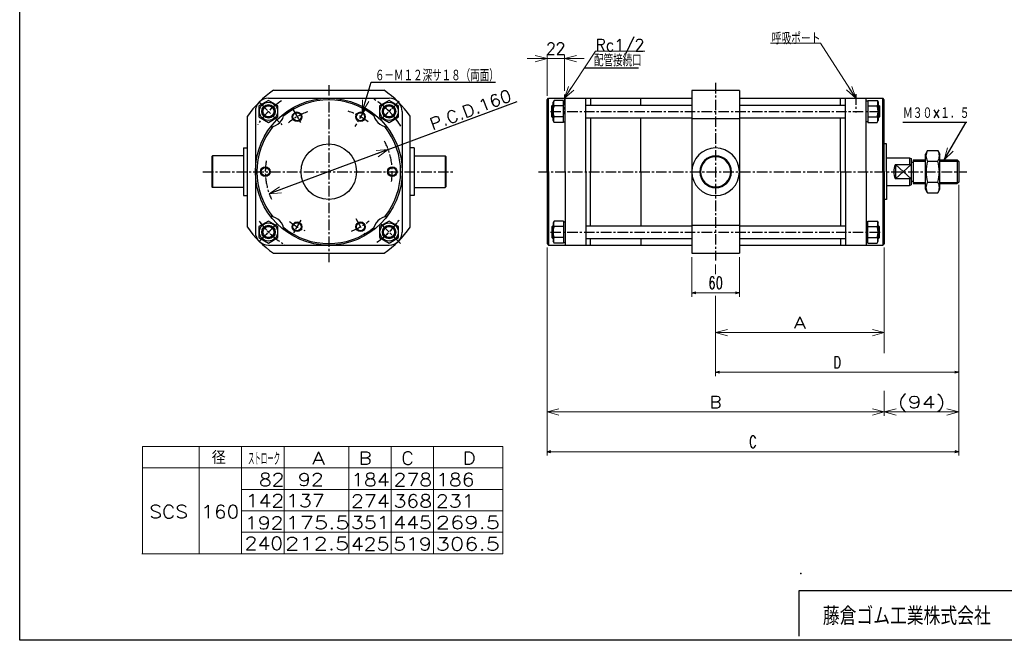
# Model space of a CAD drawing. Header units: millimetres. Extents: x -985 to 985, y -705 to 705.
# Tile 1 of 3: x -985 to 256, y -674 to 108. Entities that reach past the tile are written whole.
import ezdxf
from ezdxf.enums import TextEntityAlignment as Align

# ---------------------------------------------------------------- set-up
doc = ezdxf.new("R2010")
doc.units = ezdxf.units.MM
doc.header["$LTSCALE"] = 0.416667
doc.header["$PDSIZE"] = 1
doc.linetypes.add('CENTER', pattern=[50.8, 31.75, -6.35, 6.35, -6.35])
doc.layers.add('ZUWAKU', color=7, linetype='Continuous')
doc.styles.add('dcStyle0', font='txt.shx', dxfattribs={"width": 0.714286, "bigfont": 'bigfont'})
doc.dimstyles.new('DaDimRotatedStyle', dxfattribs={"dimtxt": 15, "dimasz": 5.000003, "dimexe": 5, "dimexo": 1.666667, "dimgap": 5, "dimtad": 3, "dimdsep": 46, "dimtxsty": 'dcStyle0', "dimblk1": 'OPEN30', "dimblk2": 'OPEN30', "dimsah": 1, "dimcen": 0.09, "dimclrd": 4, "dimclre": 4, "dimclrt": 4, "dimadec": 0, "dimazin": 2, "dimtfac": 1, "dimtdec": 4, "dimtmove": 0, "dimatfit": 0, "dimfxl": 1, "dimarcsym": 0})

# ---------------------------------------------------------------- blocks, each defined once
blk = doc.blocks.new('DC_GROUP_Φ160_1')
at = {"color": 4, "linetype": 'Continuous', "lineweight": 18}
for p, q in [((180.1, -68.6), (184.2, -53.7)), ((180.1, -68.6), (187.7, -55.7)), ((191.2, -57.7), (180.1, -68.6))]:
    blk.add_line(p, q, dxfattribs=at)
blk = doc.blocks.new('DC_GROUP_Φ160_2')
at = {"color": 4, "linetype": 'Continuous', "lineweight": 18}
for p, q in [((-553.4, -8.5), (-552.9, 7)), ((-553.4, -8.5), (-549.1, 5.8)), ((-545.2, 4.7), (-553.4, -8.5))]:
    blk.add_line(p, q, dxfattribs=at)
blk = doc.blocks.new('DC_GROUP_Φ160_3')
at = {"color": 4, "linetype": 'Continuous', "lineweight": 18}
for p, q in [((-536, -57.1), (-520.6, -55.7)), ((-520.6, -55.7), (-534.6, -60.9)), ((-520.6, -55.7), (-533.2, -64.7))]:
    blk.add_line(p, q, dxfattribs=at)
blk = doc.blocks.new('DC_GROUP_Φ160_4')
at = {"color": 4, "linetype": 'Continuous', "lineweight": 18}
for p, q in [((-670.5, -111.6), (-657.8, -102.6)), ((-670.5, -111.6), (-656.4, -106.4)), ((-655, -110.1), (-670.5, -111.6))]:
    blk.add_line(p, q, dxfattribs=at)
blk = doc.blocks.new('DC_GROUP_Φ160_5')
at = {"color": 4, "linetype": 'Continuous', "lineweight": 18}
for p, q in [((68.5, 8.9), (57, 19.3)), ((68.5, 8.9), (60.4, 21.5)), ((63.8, 23.7), (68.5, 8.9))]:
    blk.add_line(p, q, dxfattribs=at)
blk = doc.blocks.new('DC_GROUP_Φ160_6')
at = {"color": 4, "linetype": 'Continuous', "lineweight": 25}
for p, q in [((159.1, -57.1), (156.5, -61.6)), ((156.5, -105.6), (156.5, -61.6)), ((159.1, -57.1), (171.9, -57.1)), ((171.9, -57.1), (174.5, -61.6)), ((174.5, -105.6), (174.5, -61.6)), ((159.1, -70.4), (171.9, -70.4)), ((159.1, -96.9), (171.9, -96.9)), ((159.1, -110.2), (156.5, -105.6)), ((159.1, -110.2), (171.9, -110.2)), ((171.9, -110.2), (174.5, -105.6))]:
    blk.add_line(p, q, dxfattribs=at)
for centre, radius, start, end in [((168.8, -63.7), 11.8, 145.6111, 214.3889), ((162.2, -63.7), 11.8, 325.6111, 34.3889), ((201, -83.6), 43.9, 162.4111, 197.5889), ((130, -83.6), 43.9, 342.4111, 17.5889), ((168.8, -103.6), 11.8, 145.6111, 214.3889), ((162.2, -103.6), 11.8, 325.6111, 34.3889)]:
    blk.add_arc(centre, radius, start, end, dxfattribs=at)
blk = doc.blocks.new('DC_GROUP_Φ160_7')
at = {"color": 4, "linetype": 'Continuous', "lineweight": 25}
for p, q in [((159.1, -57.1), (156.5, -61.6)), ((156.5, -105.6), (156.5, -61.6)), ((159.1, -57.1), (171.9, -57.1)), ((171.9, -57.1), (174.5, -61.6)), ((174.5, -105.6), (174.5, -61.6)), ((159.1, -70.4), (171.9, -70.4)), ((159.1, -96.9), (171.9, -96.9)), ((159.1, -110.2), (156.5, -105.6)), ((159.1, -110.2), (171.9, -110.2)), ((171.9, -110.2), (174.5, -105.6))]:
    blk.add_line(p, q, dxfattribs=at)
for centre, radius, start, end in [((168.8, -63.7), 11.8, 145.6111, 214.3889), ((162.2, -63.7), 11.8, 325.6111, 34.3889), ((201, -83.6), 43.9, 162.4111, 197.5889), ((130, -83.6), 43.9, 342.4111, 17.5889), ((168.8, -103.6), 11.8, 145.6111, 214.3889), ((162.2, -103.6), 11.8, 325.6111, 34.3889)]:
    blk.add_arc(centre, radius, start, end, dxfattribs=at)
blk = doc.blocks.new('DC_GROUP_Φ160_28')
at = {"color": 4, "linetype": 'Continuous', "lineweight": 18}
for p, q in [((-298.5, 8.9), (-293.6, 23.6)), ((-298.5, 8.9), (-290.3, 21.4)), ((-286.9, 19.2), (-298.5, 8.9))]:
    blk.add_line(p, q, dxfattribs=at)
blk = doc.blocks.new('DC_GROUP_Φ160_27')
at = {"color": 4, "linetype": 'Continuous', "lineweight": 13}
for p, q in [((-298.5, 8.9), (-259.3, 68.4)), ((-259.3, 68.4), (-197.3, 68.4))]:
    blk.add_line(p, q, dxfattribs=at)
at = {"linetype": 'Continuous'}
blk.add_blockref('DC_GROUP_Φ160_28', (0, 0), dxfattribs=at)
at = {"color": 4, "style": 'dcStyle0', "width": 0.82}
blk.add_text('Rc1/2', height=15, dxfattribs=at).set_placement((-259.3, 68.4), (-197.8, 68.4), align=Align.FIT)
blk = doc.blocks.new('DC_GROUP_Φ160_37')
at = {"color": 4, "linetype": 'Continuous', "lineweight": 25}
for radius in [6, 5.1]:
    blk.add_circle((-675.5, -83.6), radius, dxfattribs=at)
blk = doc.blocks.new('DC_GROUP_Φ160_38')
at = {"color": 4, "linetype": 'Continuous', "lineweight": 25}
for radius in [6, 5.1]:
    blk.add_circle((-635.5, -152.9), radius, dxfattribs=at)
blk = doc.blocks.new('DC_GROUP_Φ160_39')
at = {"color": 4, "linetype": 'Continuous', "lineweight": 25}
for radius in [6, 5.1]:
    blk.add_circle((-555.5, -152.9), radius, dxfattribs=at)
blk = doc.blocks.new('DC_GROUP_Φ160_40')
at = {"color": 4, "linetype": 'Continuous', "lineweight": 25}
for radius in [6, 5.1]:
    blk.add_circle((-515.5, -83.6), radius, dxfattribs=at)
blk = doc.blocks.new('DC_GROUP_Φ160_41')
at = {"color": 4, "linetype": 'Continuous', "lineweight": 25}
for radius in [6, 5.1]:
    blk.add_circle((-555.5, -14.4), radius, dxfattribs=at)
blk = doc.blocks.new('DC_GROUP_Φ160_42')
at = {"color": 4, "linetype": 'Continuous', "lineweight": 25}
for radius in [6, 5.1]:
    blk.add_circle((-635.5, -14.4), radius, dxfattribs=at)
blk = doc.blocks.new('DC_GROUP_Φ160_43')
at = {"color": 4, "linetype": 'Continuous', "lineweight": 25}
for p, q in [((-519.5, -145.8), (-531.5, -152.7)), ((-507.5, -152.7), (-519.5, -145.8)), ((-531.5, -152.7), (-531.5, -166.6)), ((-507.5, -166.6), (-507.5, -152.7)), ((-531.5, -166.6), (-519.5, -173.5)), ((-519.5, -173.5), (-507.5, -166.6))]:
    blk.add_line(p, q, dxfattribs=at)
for radius in [11.5, 8, 7]:
    blk.add_circle((-519.5, -159.6), radius, dxfattribs=at)
blk = doc.blocks.new('DC_GROUP_Φ160_44')
at = {"color": 4, "linetype": 'Continuous', "lineweight": 25}
for p, q in [((-671.5, -145.8), (-683.5, -152.7)), ((-659.5, -152.7), (-671.5, -145.8)), ((-683.5, -152.7), (-683.5, -166.6)), ((-659.5, -166.6), (-659.5, -152.7)), ((-683.5, -166.6), (-671.5, -173.5)), ((-671.5, -173.5), (-659.5, -166.6))]:
    blk.add_line(p, q, dxfattribs=at)
for radius in [11.5, 8, 7]:
    blk.add_circle((-671.5, -159.6), radius, dxfattribs=at)
blk = doc.blocks.new('DC_GROUP_Φ160_45')
at = {"color": 4, "linetype": 'Continuous', "lineweight": 25}
for p, q in [((-671.5, 6.2), (-683.5, -0.7)), ((-659.5, -0.7), (-671.5, 6.2)), ((-683.5, -0.7), (-683.5, -14.5)), ((-659.5, -14.5), (-659.5, -0.7)), ((-683.5, -14.5), (-671.5, -21.5)), ((-671.5, -21.5), (-659.5, -14.5))]:
    blk.add_line(p, q, dxfattribs=at)
for radius in [11.5, 8, 7]:
    blk.add_circle((-671.5, -7.6), radius, dxfattribs=at)
blk = doc.blocks.new('DC_GROUP_Φ160_46')
at = {"color": 4, "linetype": 'Continuous', "lineweight": 25}
for p, q in [((-519.5, 6.2), (-531.5, -0.7)), ((-507.5, -0.7), (-519.5, 6.2)), ((-531.5, -0.7), (-531.5, -14.6)), ((-507.5, -14.6), (-507.5, -0.7)), ((-531.5, -14.6), (-519.5, -21.5)), ((-519.5, -21.5), (-507.5, -14.6))]:
    blk.add_line(p, q, dxfattribs=at)
for radius in [11.5, 8, 7]:
    blk.add_circle((-519.5, -7.6), radius, dxfattribs=at)
blk = doc.blocks.new('DC_GROUP_Φ160_48')
at = {"color": 4, "linetype": 'Continuous', "lineweight": 18}
for p, q in [((-320.5, -386.2), (-305.5, -382.2)), ((-305.5, -390.3), (-320.5, -386.2)), ((-320.5, -386.2), (-305.5, -386.2))]:
    blk.add_line(p, q, dxfattribs=at)
blk = doc.blocks.new('DC_GROUP_Φ160_49')
at = {"color": 4, "linetype": 'Continuous', "lineweight": 18}
for p, q in [((89.5, -382.2), (104.5, -386.2)), ((104.5, -386.2), (89.5, -390.3)), ((104.5, -386.2), (89.5, -386.2))]:
    blk.add_line(p, q, dxfattribs=at)
blk = doc.blocks.new('DC_GROUP_Φ160_50')
at = {"color": 4, "linetype": 'Continuous', "lineweight": 18}
for p, q in [((104.5, -386.2), (119.5, -382.2)), ((119.5, -390.3), (104.5, -386.2)), ((104.5, -386.2), (119.5, -386.2))]:
    blk.add_line(p, q, dxfattribs=at)
blk = doc.blocks.new('DC_GROUP_Φ160_51')
at = {"color": 4, "linetype": 'Continuous', "lineweight": 18}
for p, q in [((183.5, -382.2), (198.5, -386.2)), ((198.5, -386.2), (183.5, -390.3)), ((198.5, -386.2), (183.5, -386.2))]:
    blk.add_line(p, q, dxfattribs=at)
blk = doc.blocks.new('DC_GROUP_Φ160_47')
at = {"color": 4, "linetype": 'Continuous', "lineweight": 13}
for p, q in [((198.5, -100.1), (198.5, -391.2)), ((-320.5, -179.1), (-320.5, -391.2)), ((104.5, -179.1), (104.5, -312.1)), ((104.5, -359.4), (104.5, -391.2)), ((-320.5, -386.2), (104.5, -386.2)), ((104.5, -386.2), (198.5, -386.2))]:
    blk.add_line(p, q, dxfattribs=at)
at = {"linetype": 'Continuous'}
for name in ['DC_GROUP_Φ160_48', 'DC_GROUP_Φ160_49', 'DC_GROUP_Φ160_50', 'DC_GROUP_Φ160_51']:
    blk.add_blockref(name, (0, 0), dxfattribs=at)
at = {"color": 4, "style": 'dcStyle0'}
for s, p, p2 in [('B', (-115.5, -381.2), (-100.5, -381.2)), ('(94)', (121.5, -381.2), (181.5, -381.2))]:
    blk.add_text(s, height=15, dxfattribs=at).set_placement(p, p2, align=Align.FIT)
blk = doc.blocks.new('DC_GROUP_Φ160_53')
at = {"color": 4, "linetype": 'Continuous', "lineweight": 18}
for p, q in [((-108, -286.2), (-93, -282.2)), ((-93, -290.3), (-108, -286.2)), ((-108, -286.2), (-93, -286.2))]:
    blk.add_line(p, q, dxfattribs=at)
blk = doc.blocks.new('DC_GROUP_Φ160_54')
at = {"color": 4, "linetype": 'Continuous', "lineweight": 18}
for p, q in [((89.5, -282.2), (104.5, -286.2)), ((104.5, -286.2), (89.5, -290.3)), ((104.5, -286.2), (89.5, -286.2))]:
    blk.add_line(p, q, dxfattribs=at)
blk = doc.blocks.new('DC_GROUP_Φ160_52')
at = {"color": 4, "linetype": 'Continuous', "lineweight": 13}
for p, q in [((104.5, -179.1), (104.5, -291.2)), ((-108, -200.5), (-108, -212.7)), ((-108, -239.8), (-108, -291.2)), ((-108, -286.2), (104.5, -286.2))]:
    blk.add_line(p, q, dxfattribs=at)
at = {"linetype": 'Continuous'}
for name in ['DC_GROUP_Φ160_53', 'DC_GROUP_Φ160_54']:
    blk.add_blockref(name, (0, 0), dxfattribs=at)
at = {"color": 4, "style": 'dcStyle0'}
blk.add_text('A', height=15, dxfattribs=at).set_placement((-9.3, -281.2), (5.7, -281.2), align=Align.FIT)
blk = doc.blocks.new('DC_GROUP_Φ160_56')
at = {"color": 4, "linetype": 'Continuous', "lineweight": 18}
for p, q in [((-298.5, 58.9), (-283.5, 62.9)), ((-283.5, 54.9), (-298.5, 58.9)), ((-298.5, 58.9), (-283.5, 58.9))]:
    blk.add_line(p, q, dxfattribs=at)
blk = doc.blocks.new('DC_GROUP_Φ160_57')
at = {"color": 4, "linetype": 'Continuous', "lineweight": 18}
for p, q in [((-335.5, 62.9), (-320.5, 58.9)), ((-320.5, 58.9), (-335.5, 54.9)), ((-320.5, 58.9), (-335.5, 58.9))]:
    blk.add_line(p, q, dxfattribs=at)
blk = doc.blocks.new('DC_GROUP_Φ160_55')
at = {"color": 4, "linetype": 'Continuous', "lineweight": 13}
for p, q in [((-320.5, 11.9), (-320.5, 63.9)), ((-298.5, 18.4), (-298.5, 63.9)), ((-345.5, 58.9), (-320.5, 58.9)), ((-320.5, 58.9), (-298.5, 58.9)), ((-273.5, 58.9), (-298.5, 58.9))]:
    blk.add_line(p, q, dxfattribs=at)
at = {"linetype": 'Continuous'}
for name in ['DC_GROUP_Φ160_57', 'DC_GROUP_Φ160_56']:
    blk.add_blockref(name, (0, 0), dxfattribs=at)
at = {"color": 4, "style": 'dcStyle0', "width": 0.8}
blk.add_text('22', height=15, dxfattribs=at).set_placement((-321.5, 63.9), (-297.5, 63.9), align=Align.FIT)
blk = doc.blocks.new('_OPEN30')
at = {"color": 0, "linetype": 'ByBlock', "lineweight": -2}
for p, q in [((-1, 0.267949), (0, 0)), ((0, 0), (-1, -0.267949)), ((0, 0), (-1, 0))]:
    blk.add_line(p, q, dxfattribs=at)
blk = doc.blocks.new('*D63')
at = {"color": 4, "linetype": 'Continuous', "lineweight": 13}
for p, q in [((-138, -191.2), (-138, -241.2)), ((-78, -191.2), (-78, -241.2)), ((-138, -236.2), (-78, -236.2))]:
    blk.add_line(p, q, dxfattribs=at)
at = {"color": 4, "xscale": 5.000004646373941, "yscale": 4.999982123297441}
for p, rotation in [((-138, -236.2), 180), ((-78, -236.2), 360)]:
    blk.add_blockref('_OPEN30', p, dxfattribs=dict(at, rotation=rotation))
at = {"color": 4, "insert": (-108, -231.2), "char_height": 15, "width": 46.875, "attachment_point": 8, "style": 'dcStyle0'}
blk.add_mtext('\\T1.00;60', dxfattribs=at)
blk = doc.blocks.new('*D64')
at = {"color": 4, "linetype": 'Continuous', "lineweight": 13}
for p, q in [((198.5, -100.1), (198.5, -341.2)), ((-108, -250.9), (-108, -341.2)), ((-108, -336.2), (198.5, -336.2))]:
    blk.add_line(p, q, dxfattribs=at)
at = {"color": 4, "xscale": 5.000004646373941, "yscale": 4.999982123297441}
for p, rotation in [((-108, -336.2), 180), ((198.5, -336.2), 360)]:
    blk.add_blockref('_OPEN30', p, dxfattribs=dict(at, rotation=rotation))
at = {"color": 4, "insert": (45.2, -331.2), "char_height": 15, "width": 32.812, "attachment_point": 8, "style": 'dcStyle0'}
blk.add_mtext('\\T1.00;D', dxfattribs=at)
blk = doc.blocks.new('*D65')
at = {"color": 4, "linetype": 'Continuous', "lineweight": 13}
for p, q in [((198.5, -100.1), (198.5, -441.2)), ((-320.5, -179.1), (-320.5, -441.2)), ((-320.5, -436.2), (198.5, -436.2))]:
    blk.add_line(p, q, dxfattribs=at)
at = {"color": 4, "xscale": 5.000004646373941, "yscale": 4.999982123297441}
for p, rotation in [((-320.5, -436.2), 180), ((198.5, -436.2), 360)]:
    blk.add_blockref('_OPEN30', p, dxfattribs=dict(at, rotation=rotation))
at = {"color": 4, "insert": (-61, -431.2), "char_height": 15, "width": 32.812, "attachment_point": 8, "style": 'dcStyle0'}
blk.add_mtext('\\T1.00;C', dxfattribs=at)

msp = doc.modelspace()

# ---------------------------------------------------------------- linework, layer by layer
at = {"color": 4, "linetype": 'Continuous', "lineweight": 13}
for p, q in [((23.973, 78.104), (-38.893, 78.104)), ((68.486, 8.867), (23.973, 78.104)), ((-830.152, -429.739), (-376.038, -429.739)), ((-830.152, -429.739), (-830.152, -564.739)), ((-758.819, -429.739), (-758.819, -564.739)), ((-705.365, -429.739), (-705.365, -564.739)), ((-651.911, -429.739), (-651.911, -564.739)), ((-570.294, -429.739), (-570.294, -564.739)), ((-516.84, -429.739), (-516.84, -564.739)), ((-516.84, -429.739), (-516.84, -564.739)), ((-463.387, -429.739), (-463.387, -564.739)), ((-463.387, -429.739), (-463.387, -564.739)), ((-463.387, -429.739), (-463.387, -564.739)), ((-376.038, -429.739), (-376.038, -564.739)), ((-830.152, -456.739), (-376.038, -456.739)), ((-705.365, -483.739), (-376.038, -483.739)), ((-705.239, -510.739), (-376.038, -510.739)), ((-705.365, -537.739), (-376.038, -537.739)), ((-831.072, -564.739), (-376.038, -564.739))]:
    msp.add_line(p, q, dxfattribs=at)
at = {"color": 4, "linetype": 'Continuous', "lineweight": 25}
for p, q in [((-205.401, 46.885), (-273.487, 46.885)), ((-553.443, -8.508), (-542.085, 28.969)), ((-542.085, 28.969), (-385.402, 28.969)), ((-665.287, 18.867), (-525.72, 18.867)), ((-138.014, 18.767), (-138.014, -186.233)), ((-78.014, 18.767), (-138.014, 18.767)), ((-78.014, 18.767), (-78.014, -186.233)), ((-671.503, 8.867), (-519.503, 8.867)), ((-520.553, -55.66), (-357.99, 5.013)), ((-320.514, 6.867), (-318.514, 8.867)), ((-320.514, 6.867), (-318.514, 8.867)), ((-320.514, -83.633), (-320.514, 6.881)), ((-320.514, -83.633), (-320.514, 6.881)), ((-318.514, -83.633), (-318.514, 8.881)), ((-318.514, -83.633), (-318.514, 8.867)), ((-318.514, 8.867), (-138.014, 8.867)), ((-318.514, 8.867), (-138.014, 8.867)), ((-313.314, 0.367), (-314.514, -0.833)), ((-313.314, 0.367), (-314.514, -0.833)), ((-312.914, 0.367), (-313.314, 0.367)), ((-313.314, -15.633), (-313.314, 0.367)), ((-312.914, 0.367), (-313.314, 0.367)), ((-313.314, -15.633), (-313.314, 0.367)), ((-311.554, 6.223), (-312.914, 3.867)), ((-311.554, 6.223), (-312.914, 3.867)), ((-312.914, -19.133), (-312.914, 3.867)), ((-312.914, -19.133), (-312.914, 3.867)), ((-299.914, 6.223), (-311.554, 6.223)), ((-299.914, 6.223), (-311.554, 6.223)), ((-299.914, -21.49), (-299.914, 6.223)), ((-299.914, -21.49), (-299.914, 6.223)), ((-299.914, -21.49), (-299.914, 6.223)), ((-299.914, -21.49), (-299.914, 6.223)), ((-299.914, 5.367), (-297.514, 5.367)), ((-299.914, 5.367), (-297.514, 5.367)), ((-297.514, -83.633), (-297.514, 8.881)), ((-297.514, -83.633), (-297.514, 8.881)), ((-271.514, -83.633), (-271.514, 8.881)), ((-271.514, -83.633), (-271.514, 8.867)), ((-271.514, 0.367), (-138.014, 0.367)), ((-271.514, 0.367), (-138.014, 0.367)), ((-265.514, 8.867), (-265.514, 0.367)), ((-265.514, 8.867), (-265.514, 1.578)), ((-202.314, 0.367), (-202.314, 8.867)), ((-202.314, 1.578), (-202.314, 8.867)), ((-78.014, 8.867), (102.486, 8.867)), ((-78.014, 8.867), (102.486, 8.867)), ((-78.014, 0.367), (55.486, 0.367)), ((-78.014, 0.367), (55.486, 0.367)), ((49.486, 0.367), (49.486, 8.867)), ((49.486, 1.824), (49.486, 8.867)), ((55.486, -83.633), (55.486, 8.881)), ((55.486, -83.633), (55.486, 8.881)), ((81.486, -83.633), (81.486, 8.881)), ((81.486, -83.633), (81.486, 8.881)), ((83.886, 5.367), (81.486, 5.367)), ((83.886, 5.367), (81.486, 5.367)), ((83.886, 6.223), (83.886, -21.49)), ((83.886, 6.223), (95.525, 6.223)), ((83.886, 6.223), (83.886, -21.49)), ((83.886, 6.223), (83.886, -21.49)), ((83.886, 6.223), (95.525, 6.223)), ((83.886, 6.223), (83.886, -21.49)), ((95.525, 6.223), (96.886, 3.867)), ((95.525, 6.223), (96.886, 3.867)), ((96.886, 3.867), (96.886, -19.133)), ((96.886, 3.867), (96.886, -19.133)), ((97.286, 0.367), (96.886, 0.367)), ((97.286, 0.367), (96.886, 0.367)), ((97.286, 0.367), (98.486, -0.833)), ((97.286, 0.367), (97.286, -15.633)), ((97.286, 0.367), (98.486, -0.833)), ((97.286, 0.367), (97.286, -15.633)), ((102.486, -83.633), (102.486, 8.881)), ((104.486, 6.867), (102.486, 8.867)), ((102.486, -83.633), (102.486, 8.867)), ((104.486, 6.867), (102.486, 8.867)), ((104.486, -83.633), (104.486, 6.881)), ((104.486, -83.633), (104.486, 6.881)), ((-688.003, -7.633), (-688.003, -159.633)), ((-503.003, -7.633), (-503.003, -159.633)), ((-314.514, -14.433), (-314.514, -0.833)), ((-312.914, -0.833), (-314.514, -0.833)), ((-314.514, -14.433), (-314.514, -0.833)), ((-312.914, -0.833), (-314.514, -0.833)), ((-299.914, -0.705), (-311.554, -0.705)), ((-299.914, -0.705), (-311.554, -0.705)), ((83.886, -0.705), (95.525, -0.705)), ((83.886, -0.705), (95.525, -0.705)), ((96.886, -0.833), (98.486, -0.833)), ((96.886, -0.833), (98.486, -0.833)), ((98.486, -0.833), (98.486, -14.433)), ((98.486, -0.833), (98.486, -14.433)), ((-698.003, -153.417), (-698.003, -13.85)), ((-493.003, -153.417), (-493.003, -13.85)), ((-313.314, -15.633), (-314.514, -14.433)), ((-312.914, -14.433), (-314.514, -14.433)), ((-313.314, -15.633), (-314.514, -14.433)), ((-312.914, -14.433), (-314.514, -14.433)), ((-313.314, -15.633), (-312.914, -15.633)), ((-313.314, -15.633), (-312.914, -15.633)), ((-311.554, -21.49), (-312.914, -19.133)), ((-311.554, -21.49), (-312.914, -19.133)), ((-299.914, -14.561), (-311.554, -14.561)), ((-299.914, -14.561), (-311.554, -14.561)), ((-299.914, -21.49), (-311.554, -21.49)), ((-299.914, -21.49), (-311.554, -21.49)), ((-299.914, -20.633), (-297.514, -20.633)), ((-299.914, -20.633), (-297.514, -20.633)), ((-271.514, -15.633), (-138.014, -15.633)), ((-271.514, -15.633), (-138.014, -15.633)), ((-265.514, -15.633), (-265.514, -83.633)), ((-265.514, -16.821), (-265.514, -83.633)), ((-202.314, -83.633), (-202.314, -15.633)), ((-202.314, -83.633), (-202.314, -16.821)), ((-138.014, -16.651), (-78.014, -16.651)), ((-78.014, -15.633), (55.486, -15.633)), ((-78.014, -15.633), (55.486, -15.633)), ((49.486, -83.633), (49.486, -15.633)), ((49.486, -83.633), (49.486, -16.875)), ((83.886, -20.633), (81.486, -20.633)), ((83.886, -20.633), (81.486, -20.633)), ((83.886, -14.561), (95.525, -14.561)), ((83.886, -14.561), (95.525, -14.561)), ((83.886, -21.49), (95.525, -21.49)), ((83.886, -21.49), (95.525, -21.49)), ((95.525, -21.49), (96.886, -19.133)), ((95.525, -21.49), (96.886, -19.133)), ((96.886, -14.433), (98.486, -14.433)), ((96.886, -14.433), (98.486, -14.433)), ((96.886, -15.633), (97.286, -15.633)), ((96.886, -15.633), (97.286, -15.633)), ((97.286, -15.633), (98.486, -14.433)), ((97.286, -15.633), (98.486, -14.433)), ((127.812, -21.115), (208.366, -21.115)), ((180.147, -68.648), (207.836, -21.115)), ((107.486, -48.633), (104.486, -48.633)), ((107.486, -48.633), (104.486, -48.633)), ((107.486, -83.633), (107.486, -48.633)), ((107.486, -83.633), (107.486, -48.633)), ((-703.003, -53.633), (-703.003, -113.633)), ((-703.003, -53.633), (-698.003, -53.633)), ((-520.553, -55.66), (-670.453, -111.606)), ((-488.003, -53.633), (-493.003, -53.633)), ((-488.003, -53.633), (-488.003, -113.633)), ((-743.003, -64.633), (-742.003, -63.633)), ((-743.003, -64.633), (-743.003, -102.633)), ((-703.003, -63.633), (-742.003, -63.633)), ((-742.003, -63.633), (-742.003, -103.633)), ((-488.003, -63.633), (-449.003, -63.633)), ((-448.003, -64.633), (-449.003, -63.633)), ((-449.003, -63.633), (-449.003, -103.633)), ((-448.003, -64.633), (-448.003, -102.633)), ((107.486, -66.118), (136.486, -66.118)), ((136.486, -66.148), (136.486, -74.633)), ((136.486, -66.148), (138.486, -67.081)), ((136.486, -66.148), (136.486, -74.633)), ((136.486, -66.148), (138.486, -67.081)), ((138.486, -67.081), (138.486, -100.216)), ((138.486, -67.081), (138.486, -100.216)), ((138.486, -71.748), (140.736, -71.748)), ((138.486, -71.748), (140.736, -71.748)), ((140.736, -68.648), (156.486, -68.648)), ((140.736, -68.648), (140.736, -98.648)), ((140.736, -68.648), (156.486, -68.648)), ((140.736, -70.148), (140.736, -97.148)), ((140.736, -70.248), (156.486, -70.248)), ((140.736, -70.248), (156.486, -70.248)), ((174.486, -68.648), (196.486, -68.648)), ((174.486, -68.648), (196.486, -68.648)), ((174.486, -70.248), (198.086, -70.248)), ((174.486, -70.248), (198.086, -70.248)), ((198.486, -70.648), (196.486, -68.648)), ((196.486, -68.648), (196.486, -98.648)), ((198.486, -70.648), (196.486, -68.648)), ((196.486, -70.148), (196.486, -97.148)), ((198.486, -70.648), (198.486, -96.648)), ((198.486, -72.148), (198.486, -95.148)), ((-320.514, -83.633), (-320.514, -174.147)), ((-320.514, -83.633), (-320.514, -174.147)), ((-318.514, -83.633), (-318.514, -176.147)), ((-318.514, -83.633), (-318.514, -176.147)), ((-297.514, -83.633), (-297.514, -176.147)), ((-297.514, -83.633), (-297.514, -176.147)), ((-271.514, -83.633), (-271.514, -176.147)), ((-271.514, -83.633), (-271.514, -176.147)), ((-265.514, -151.633), (-265.514, -83.633)), ((-265.514, -150.445), (-265.514, -83.633)), ((-202.314, -83.633), (-202.314, -151.633)), ((-202.314, -83.633), (-202.314, -150.445)), ((49.486, -83.633), (49.486, -151.633)), ((49.486, -83.633), (49.486, -150.391)), ((55.486, -83.633), (55.486, -176.147)), ((55.486, -83.633), (55.486, -176.147)), ((81.486, -83.633), (81.486, -176.147)), ((81.486, -83.633), (81.486, -176.147)), ((102.486, -83.633), (102.486, -176.147)), ((102.486, -83.633), (102.486, -176.147)), ((104.486, -83.633), (104.486, -174.147)), ((104.486, -83.633), (104.486, -174.147)), ((107.486, -83.633), (107.486, -118.633)), ((107.486, -83.633), (107.486, -118.633)), ((118.486, -74.633), (118.486, -92.633)), ((118.486, -74.633), (138.486, -74.633)), ((118.486, -74.633), (138.486, -92.633)), ((138.486, -74.633), (118.486, -92.633)), ((118.486, -74.633), (118.486, -92.633)), ((118.486, -74.633), (138.486, -74.633)), ((118.486, -74.633), (138.486, -92.633)), ((138.486, -74.633), (118.486, -92.633)), ((138.486, -92.633), (118.486, -92.633)), ((138.486, -92.633), (118.486, -92.633)), ((136.486, -92.633), (136.486, -101.148)), ((136.486, -92.633), (136.486, -101.148)), ((138.486, -95.548), (140.736, -95.548)), ((138.486, -95.548), (140.736, -95.548)), ((140.736, -97.048), (156.486, -97.048)), ((140.736, -98.648), (156.486, -98.648)), ((174.486, -97.048), (198.086, -97.048)), ((174.486, -98.648), (196.486, -98.648)), ((198.486, -96.648), (196.486, -98.648)), ((-743.003, -102.633), (-742.003, -103.633)), ((-703.003, -103.633), (-742.003, -103.633)), ((-488.003, -103.633), (-449.003, -103.633)), ((-448.003, -102.633), (-449.003, -103.633)), ((107.486, -101.148), (136.486, -101.148)), ((107.486, -101.148), (136.486, -101.148)), ((136.486, -101.148), (138.486, -100.216)), ((136.486, -101.148), (138.486, -100.216)), ((-703.003, -113.633), (-698.003, -113.633)), ((-488.003, -113.633), (-493.003, -113.633)), ((107.486, -118.633), (104.486, -118.633)), ((107.486, -118.633), (104.486, -118.633)), ((-311.554, -145.777), (-312.914, -148.133)), ((-311.554, -145.777), (-312.914, -148.133)), ((-312.914, -148.133), (-312.914, -171.133)), ((-312.914, -148.133), (-312.914, -171.133)), ((-299.914, -145.777), (-311.554, -145.777)), ((-299.914, -145.777), (-311.554, -145.777)), ((-299.914, -145.777), (-299.914, -173.49)), ((-299.914, -145.777), (-299.914, -173.49)), ((-299.914, -145.777), (-299.914, -173.49)), ((-299.914, -145.777), (-299.914, -173.49)), ((-299.914, -146.633), (-297.514, -146.633)), ((-299.914, -146.633), (-297.514, -146.633)), ((83.886, -146.633), (81.486, -146.633)), ((83.886, -146.633), (81.486, -146.633)), ((83.886, -173.49), (83.886, -145.777)), ((83.886, -145.777), (95.525, -145.777)), ((83.886, -173.49), (83.886, -145.777)), ((83.886, -173.49), (83.886, -145.777)), ((83.886, -145.777), (95.525, -145.777)), ((83.886, -173.49), (83.886, -145.777)), ((95.525, -145.777), (96.886, -148.133)), ((95.525, -145.777), (96.886, -148.133)), ((96.886, -171.133), (96.886, -148.133)), ((96.886, -171.133), (96.886, -148.133)), ((-313.314, -151.633), (-314.514, -152.833)), ((-313.314, -151.633), (-314.514, -152.833)), ((-314.514, -152.833), (-314.514, -166.433)), ((-312.914, -152.833), (-314.514, -152.833)), ((-314.514, -152.833), (-314.514, -166.433)), ((-312.914, -152.833), (-314.514, -152.833)), ((-313.314, -151.633), (-312.914, -151.633)), ((-313.314, -151.633), (-313.314, -167.633)), ((-313.314, -151.633), (-312.914, -151.633)), ((-313.314, -151.633), (-313.314, -167.633)), ((-299.914, -152.705), (-311.554, -152.705)), ((-299.914, -152.705), (-311.554, -152.705)), ((-271.514, -151.633), (-138.014, -151.633)), ((-271.514, -151.633), (-138.014, -151.633)), ((-138.014, -150.816), (-78.014, -150.816)), ((-78.014, -151.633), (55.486, -151.633)), ((-78.014, -151.633), (55.486, -151.633)), ((83.886, -152.705), (95.525, -152.705)), ((83.886, -152.705), (95.525, -152.705)), ((96.886, -151.633), (97.286, -151.633)), ((96.886, -151.633), (97.286, -151.633)), ((96.886, -152.833), (98.486, -152.833)), ((96.886, -152.833), (98.486, -152.833)), ((97.286, -151.633), (98.486, -152.833)), ((97.286, -167.633), (97.286, -151.633)), ((97.286, -151.633), (98.486, -152.833)), ((97.286, -167.633), (97.286, -151.633)), ((98.486, -166.433), (98.486, -152.833)), ((98.486, -166.433), (98.486, -152.833)), ((-313.314, -167.633), (-314.514, -166.433)), ((-312.914, -166.433), (-314.514, -166.433)), ((-313.314, -167.633), (-314.514, -166.433)), ((-312.914, -166.433), (-314.514, -166.433)), ((-312.914, -167.633), (-313.314, -167.633)), ((-312.914, -167.633), (-313.314, -167.633)), ((-311.554, -173.49), (-312.914, -171.133)), ((-311.554, -173.49), (-312.914, -171.133)), ((-299.914, -166.561), (-311.554, -166.561)), ((-299.914, -166.561), (-311.554, -166.561)), ((-299.914, -173.49), (-311.554, -173.49)), ((-299.914, -173.49), (-311.554, -173.49)), ((-299.914, -172.633), (-297.514, -172.633)), ((-299.914, -172.633), (-297.514, -172.633)), ((-271.514, -167.633), (-138.014, -167.633)), ((-271.514, -167.633), (-138.014, -167.633)), ((-265.514, -176.133), (-265.514, -167.633)), ((-265.514, -176.133), (-265.514, -168.844)), ((-202.314, -167.633), (-202.314, -176.133)), ((-202.314, -168.844), (-202.314, -176.133)), ((-78.014, -167.633), (55.486, -167.633)), ((-72.456, -167.633), (47.04, -167.633)), ((49.486, -167.633), (49.486, -172.612)), ((49.486, -169.09), (49.486, -176.133)), ((83.886, -172.633), (81.486, -172.633)), ((83.886, -172.633), (81.486, -172.633)), ((83.886, -166.561), (95.525, -166.561)), ((83.886, -166.561), (95.525, -166.561)), ((83.886, -173.49), (95.525, -173.49)), ((83.886, -173.49), (95.525, -173.49)), ((95.525, -173.49), (96.886, -171.133)), ((95.525, -173.49), (96.886, -171.133)), ((96.886, -166.433), (98.486, -166.433)), ((96.886, -166.433), (98.486, -166.433)), ((97.286, -167.633), (96.886, -167.633)), ((97.286, -167.633), (96.886, -167.633)), ((97.286, -167.633), (98.486, -166.433)), ((97.286, -167.633), (98.486, -166.433)), ((-671.503, -176.133), (-519.503, -176.133)), ((-320.514, -174.133), (-318.514, -176.133)), ((-320.514, -174.133), (-318.514, -176.133)), ((-318.514, -176.133), (-138.014, -176.133)), ((-318.514, -176.133), (-138.014, -176.133)), ((-78.014, -176.133), (102.486, -176.133)), ((-78.014, -176.133), (102.486, -176.133)), ((104.486, -174.133), (102.486, -176.133)), ((104.486, -174.133), (102.486, -176.133)), ((-665.287, -186.133), (-525.72, -186.133)), ((-138.014, -186.233), (-78.014, -186.233))]:
    msp.add_line(p, q, dxfattribs=at)
at = {"color": 4, "linetype": 'CENTER', "lineweight": 25}
for p, q in [((-595.503, 25.436), (-595.503, -197.598)), ((-108.014, 28.273), (-108.014, -195.54)), ((-298.514, 13.414), (-298.514, -11.117)), ((-298.514, 13.414), (-298.514, -11.117)), ((68.486, 13.918), (68.486, -9.246)), ((68.486, 13.918), (68.486, -9.246)), ((-682.306, 3.169), (-654.612, -24.525)), ((-682.124, 2.987), (-661.088, -18.049)), ((-506.743, 5.128), (-530.591, -18.721)), ((-529.919, -18.049), (-508.883, 2.987)), ((-640.464, -5.758), (-630.013, -23.862)), ((-550.175, -5.122), (-562.741, -26.887)), ((-316.158, -7.633), (101.052, -7.633)), ((-316.158, -7.633), (101.052, -7.633)), ((-754.128, -83.633), (-439.261, -83.633)), ((-331.192, -83.633), (208.546, -83.633)), ((-630.742, -144.668), (-640.11, -160.894)), ((-561.55, -142.442), (-550.637, -161.345)), ((-661.371, -149.501), (-683.68, -171.809)), ((-682.124, -170.254), (-661.088, -149.217)), ((-529.919, -149.217), (-508.883, -170.254)), ((-529.216, -149.921), (-505.176, -173.96)), ((-316.158, -159.633), (101.052, -159.633)), ((-316.158, -159.633), (101.052, -159.633))]:
    msp.add_line(p, q, dxfattribs=at)
at = {"color": 4, "linetype": 'Continuous', "lineweight": 25}
for centre, radius in [((-595.503, -83.633), 92.5), ((-671.517, -7.619), 8.5), ((-519.489, -7.619), 8.5), ((-595.503, -83.633), 35), ((-671.517, -159.647), 8.5), ((-519.489, -159.647), 8.5)]:
    msp.add_circle(centre, radius, dxfattribs=at)
for centre, radius, start, end in [((-595.503, -83.633), 124, 124.247643, 145.752357), ((-595.503, -83.633), 124, 34.247643, 55.752357), ((-671.503, -7.633), 16.5, 90, 180), ((-595.503, -83.633), 90.5, 51.122972, 128.877028), ((-519.503, -7.633), 16.5, 0, 90), ((-305.554, 2.759), 6.928, 150.000013, 209.999987), ((-305.554, 2.759), 6.928, 150.000013, 209.999987), ((89.525, 2.759), 6.928, 330.000013, 29.999987), ((89.525, 2.759), 6.928, 330.000013, 29.999987), ((-671.517, -7.619), 20, 277.250758, 352.749242), ((-519.489, -7.619), 20, 187.250758, 262.749242), ((-294.593, -7.633), 18.321, 157.78075, 202.21925), ((-294.593, -7.633), 18.321, 157.78075, 202.21925), ((78.564, -7.633), 18.321, 337.78075, 22.21925), ((78.564, -7.633), 18.321, 337.78075, 22.21925), ((-305.554, -18.025), 6.928, 150.000013, 209.999987), ((-305.554, -18.025), 6.928, 150.000013, 209.999987), ((89.525, -18.025), 6.928, 330.000013, 29.999987), ((89.525, -18.025), 6.928, 330.000013, 29.999987), ((-595.503, -83.633), 90.5, 141.122972, 218.877028), ((-595.503, -83.633), 90.5, 321.122972, 38.877028), ((-108.014, -83.733), 30, 360, 180), ((-108.014, -83.733), 20, 0, 180), ((-108.014, -83.733), 19, 360, 180), ((-108.014, -83.733), 30, 180, 0), ((-108.014, -83.733), 20, 180, 0), ((-108.014, -83.733), 19, 180, 0), ((136.346, -83.633), 20, 153.256316, 206.743684), ((136.346, -83.633), 20, 153.256316, 206.743684), ((-671.517, -159.647), 20, 7.250758, 82.749242), ((-519.489, -159.647), 20, 97.250758, 172.749242), ((-305.554, -149.241), 6.928, 150.000013, 209.999987), ((-305.554, -149.241), 6.928, 150.000013, 209.999987), ((89.525, -149.241), 6.928, 330.000013, 29.999987), ((89.525, -149.241), 6.928, 330.000013, 29.999987), ((-595.503, -83.633), 124, 214.247643, 235.752357), ((-671.503, -159.633), 16.5, 180, 270), ((-595.503, -83.633), 90.5, 231.122972, 308.877028), ((-595.503, -83.633), 124, 304.247643, 325.752357), ((-519.503, -159.633), 16.5, 270, 0), ((-294.593, -159.633), 18.321, 157.78075, 202.21925), ((-294.593, -159.633), 18.321, 157.78075, 202.21925), ((78.564, -159.633), 18.321, 337.78075, 22.21925), ((78.564, -159.633), 18.321, 337.78075, 22.21925), ((-305.554, -170.025), 6.928, 150.000013, 209.999987), ((-305.554, -170.025), 6.928, 150.000013, 209.999987), ((89.525, -170.025), 6.928, 330.000013, 29.999987), ((89.525, -170.025), 6.928, 330.000013, 29.999987)]:
    msp.add_arc(centre, radius, start, end, dxfattribs=at)
at = {"color": 4, "linetype": 'CENTER', "lineweight": 25}
for radius, start, end in [(107.5, 123.663294, 146.3064), (107.5, 126.699102, 140.982765), (107.5, 36.664414, 58.577506), (107.5, 32.184902, 52.820468), (80, 109.376688, 129.539968), (80, 51.705347, 72.255726), (80, 351.0834, 28.621582), (80, 170.177599, 205.502934), (107.5, 215.397753, 234.717504), (107.5, 216.259196, 239.453636), (80, 231.803223, 247.949327), (80, 291.005988, 309.407152), (107.5, 304.342228, 326.132268), (107.5, 307.338044, 323.557664)]:
    msp.add_arc((-595.503, -83.633), radius, start, end, dxfattribs=at)
at = {"color": 5, "linetype": 'Continuous'}
msp.add_point((-0.695, -589.435), dxfattribs=at)
at = {"layer": 'ZUWAKU', "color": 5, "linetype": 'Continuous', "lineweight": 25}
for p, q in [((-985, -673.75), (-985, 705)), ((985, -673.75), (-985, -673.75))]:
    msp.add_line(p, q, dxfattribs=at)
at = {"layer": 'ZUWAKU', "color": 4, "linetype": 'Continuous', "lineweight": 25}
for p, q in [((-2.942, -611.193), (952.058, -611.193)), ((-2.942, -668.517), (-2.942, -611.193))]:
    msp.add_line(p, q, dxfattribs=at)

# ---------------------------------------------------------------- block references
at = {"linetype": 'Continuous'}
for name in ['DC_GROUP_Φ160_55', 'DC_GROUP_Φ160_27', 'DC_GROUP_Φ160_5', 'DC_GROUP_Φ160_45', 'DC_GROUP_Φ160_2', 'DC_GROUP_Φ160_46', 'DC_GROUP_Φ160_42', 'DC_GROUP_Φ160_41', 'DC_GROUP_Φ160_3', 'DC_GROUP_Φ160_6', 'DC_GROUP_Φ160_7', 'DC_GROUP_Φ160_1', 'DC_GROUP_Φ160_37', 'DC_GROUP_Φ160_40', 'DC_GROUP_Φ160_4', 'DC_GROUP_Φ160_47', 'DC_GROUP_Φ160_44', 'DC_GROUP_Φ160_38', 'DC_GROUP_Φ160_39', 'DC_GROUP_Φ160_43', 'DC_GROUP_Φ160_52']:
    msp.add_blockref(name, (0, 0), dxfattribs=at)

# ---------------------------------------------------------------- texts
at = {"color": 4, "style": 'dcStyle0'}
for s, height, width, p, p2 in [('呼吸ポート', 15, 0.683333, (-37.37, 76.655), (24.13, 76.655)), ('配管接続口', 15, 0.666667, (-261.233, 49.013), (-201.233, 49.013)), ('６－Ｍ１２深サ１８（両面）', 15, 0.666667, (-537.285, 30.169), (-381.285, 30.169)), ('Ｍ３０×１．５', 15, 0.666667, (127.962, -17.262), (211.962, -17.262)), ('   径', 16.2, 0.952381, (-790.067, -451.785), (-725.267, -451.785)), ('ストローク', 16.2, 0.416667, (-697.268, -453.143), (-656.768, -453.143))]:
    msp.add_text(s, height=height, dxfattribs=dict(at, width=width)).set_placement(p, p2, align=Align.FIT)
at = {"color": 4, "style": 'dcStyle0', "width": 0.8}
msp.add_text('P.C.D.160', height=15, rotation=20.466829, dxfattribs=at).set_placement((-464.771, -31.501), (-363.588, 6.263), align=Align.FIT)
at = {"color": 4, "style": 'dcStyle0'}
for s, p, p2 in [('A', (-616.56, -452.475), (-600.36, -452.475)), ('B', (-557.728, -452.475), (-541.528, -452.475)), ('C', (-504.275, -452.475), (-488.075, -452.475)), ('D', (-426.712, -452.475), (-410.512, -452.475)), ('82', (-683.62, -479.528), (-651.22, -479.528)), ('92', (-634.261, -479.411), (-601.861, -479.411)), ('184', (-567.29, -479.475), (-518.69, -479.475)), ('278', (-513.836, -479.475), (-465.236, -479.475)), ('186', (-460.383, -479.475), (-411.783, -479.475)), ('142', (-700.253, -505.885), (-651.653, -505.885)), ('137', (-649.301, -506.082), (-600.701, -506.082)), ('274', (-567.434, -506.475), (-518.834, -506.475)), ('368', (-513.98, -506.475), (-465.38, -506.475)), ('231', (-460.527, -506.475), (-411.927, -506.475)), ('SCS 160', (-821.743, -519.975), (-708.343, -519.975)), ('192', (-701.186, -533.983), (-652.586, -533.983)), ('175.5', (-650.165, -533.754), (-569.165, -533.754)), ('351', (-567.578, -533.475), (-518.978, -533.475)), ('445', (-514.124, -533.475), (-465.524, -533.475)), ('269.5', (-460.67, -533.475), (-379.67, -533.475)), ('240', (-701.559, -559.7), (-652.959, -559.7)), ('212.5', (-650.714, -560.082), (-569.714, -560.082)), ('425', (-567.722, -560.475), (-519.122, -560.475)), ('519', (-514.268, -560.475), (-465.668, -560.475)), ('306.5', (-460.814, -560.475), (-379.814, -560.475))]:
    msp.add_text(s, height=16.2, dxfattribs=at).set_placement(p, p2, align=Align.FIT)
at = {"layer": 'ZUWAKU', "color": 4, "style": 'dcStyle0', "width": 0.783333}
msp.add_text('藤倉ゴム工業株式会社', height=22.5, dxfattribs=at).set_placement((27.122, -654.479), (238.622, -654.479), align=Align.FIT)

# ---------------------------------------------------------------- dimensions: what is measured, and where the dimension line sits
at = {"linetype": 'Continuous', "lineweight": 13}
for base, p1, text, picture, middle in [((198.486, -436.24), (-320.514, -177.48), 'C', '*D65', (-61.014, -436.24)), ((198.486, -336.24), (-108.014, -249.223), 'D', '*D64', (45.236, -336.24))]:
    dim = msp.add_linear_dim(base=base, p1=p1, p2=(198.486, -98.482), text=text, dimstyle='DaDimRotatedStyle', override={"dimtxt": 15, "dimasz": 5.000003, "dimexe": 5, "dimexo": 1.666667, "dimgap": 5, "dimtad": 3, "dimtih": 0, "dimtoh": 0, "dimdec": 2, "dimzin": 8, "dimtxsty": 'dcStyle0', "dimblk1": 'OPEN30', "dimblk2": 'OPEN30', "dimsah": 1, "dimclrd": 4, "dimclre": 4, "dimclrt": 4, "dimazin": 2, "dimtofl": 1, "dimatfit": 0, "dimtolj": 0, "dimtzin": 8}, dxfattribs=at)
    dim.commit()
    dim.dimension.update_dxf_attribs({"geometry": picture, "text_midpoint": middle})
dim = msp.add_linear_dim(base=(-78.014, -236.233), p1=(-138.014, -189.567), p2=(-78.014, -189.567), dimstyle='DaDimRotatedStyle', override={"dimtxt": 15, "dimasz": 5.000003, "dimexe": 5, "dimexo": 1.666667, "dimgap": 5, "dimtad": 3, "dimtih": 0, "dimtoh": 0, "dimdec": 2, "dimzin": 8, "dimtxsty": 'dcStyle0', "dimblk1": 'OPEN30', "dimblk2": 'OPEN30', "dimsah": 1, "dimclrd": 4, "dimclre": 4, "dimclrt": 4, "dimazin": 2, "dimtofl": 1, "dimatfit": 0, "dimtolj": 0, "dimtzin": 8}, dxfattribs=at)
dim.commit()
dim.dimension.update_dxf_attribs({"geometry": '*D63', "text_midpoint": (-108.014, -236.233)})

doc.saveas('drawing.dxf')
